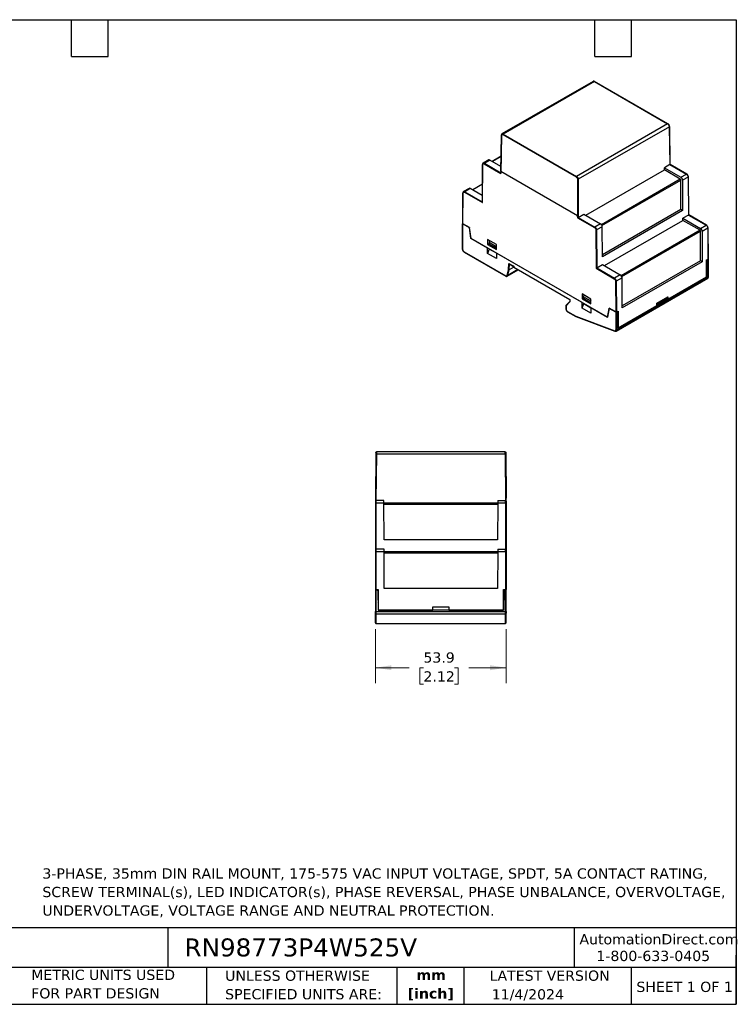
# Model space of a CAD drawing. Header units: millimetres. Extents: x 13 to 546, y 13 to 419.
# Tile 2 of 2: x 250 to 546, y 13 to 419. Entities that reach past the tile are written whole.
import ezdxf

# ---------------------------------------------------------------- set-up
doc = ezdxf.new("R2010")
doc.units = ezdxf.units.MM
doc.header["$LTSCALE"] = 2
doc.linetypes.add('SLD-Solid', pattern=[0])
doc.layers.add('TEXT', color=140, linetype='SLD-Solid', lineweight=25)
doc.styles.add('SLDTEXTSTYLE0', font='VERDANA.TTF')
doc.styles.add('SLDTEXTSTYLE1', font='VERDANAB.TTF')
doc.dimstyles.new('SLDDIMSTYLE0', dxfattribs={"dimtxt": 4.316016, "dimasz": 6.604, "dimexe": 0, "dimexo": 0.0625, "dimgap": 1.079004, "dimtad": 0, "dimtih": 1, "dimtoh": 1, "dimrnd": 1e-09, "dimzin": 12, "dimdsep": 46, "dimtxsty": 'SLDTEXTSTYLE0', "dimsah": 1, "dimcen": 0.09, "dimadec": 0, "dimazin": 3, "dimtfac": 1, "dimtofl": 0, "dimtmove": 0, "dimatfit": 3, "dimfxl": 0, "dimfrac": 2, "dimtolj": 1, "dimtzin": 12, "dimarcsym": 0})

# ---------------------------------------------------------------- blocks, each defined once
blk = doc.blocks.new('_D_3')
at = {"color": 7, "linetype": 'SLD-Solid', "lineweight": 0}
for p, q in [((397.24, 167.55), (397.24, 145.28)), ((451.14, 167.55), (451.14, 145.28)), ((397.24, 151.63), (411.17, 151.63)), ((417.02, 151.63), (415.57, 151.63)), ((415.57, 151.63), (415.57, 144.77)), ((429.85, 151.63), (431.3, 151.63)), ((431.3, 151.63), (431.3, 144.77)), ((451.14, 151.63), (435.7, 151.63)), ((415.57, 144.77), (417.02, 144.77)), ((431.3, 144.77), (429.85, 144.77))]:
    blk.add_line(p, q, dxfattribs=at)
at = {"color": 7, "linetype": 'SLD-Solid', "lineweight": 18}
for points in [[(397.24, 151.63), (403.84, 150.61), (403.84, 152.64)], [(451.14, 151.63), (444.54, 152.64), (444.54, 150.61)]]:
    blk.add_solid(points, dxfattribs=at)
at = {"color": 7, "linetype": 'SLD-Solid', "lineweight": 18, "char_height": 4.233, "attachment_point": 1, "style": 'SLDTEXTSTYLE0'}
for s, insert in [('53.9', (417.02, 157.97)), ('2.12', (417.02, 150.15))]:
    blk.add_mtext(s, dxfattribs=dict(at, insert=insert))

msp = doc.modelspace()

# ---------------------------------------------------------------- linework, layer by layer
for p, q in [((487.05, 393.656), (449.43, 371.938)), ((487.538, 393.6), (449.941, 371.895)), ((487.538, 393.6), (517.779, 376.142)), ((517.879, 376.152), (487.638, 393.61)), ((517.779, 376.142), (480.182, 354.438)), ((518.491, 374.927), (480.884, 353.218)), ((518.491, 374.927), (518.727, 359.324)), ((518.786, 359.349), (518.549, 375.011)), ((449.171, 371.411), (448.934, 355.753)), ((449.006, 356.542), (449.229, 371.328)), ((449.8, 371.652), (480.041, 354.194)), ((449.941, 371.895), (480.182, 354.438)), ((449.04, 362.728), (445.403, 360.629)), ((449.038, 362.625), (445.491, 360.578)), ((441.387, 359.362), (441.269, 343.78)), ((441.327, 343.583), (441.446, 359.279)), ((443.959, 361.225), (441.653, 359.894)), ((442.011, 359.6), (448.953, 355.592)), ((442.153, 359.845), (444.457, 361.175)), ((442.153, 359.845), (448.937, 355.928)), ((448.977, 358.566), (444.457, 361.175)), ((518.721, 359.321), (516.416, 357.991)), ((516.416, 357.085), (516.416, 357.991)), ((516.416, 357.991), (523.263, 354.038)), ((518.721, 359.321), (525.568, 355.368)), ((525.668, 355.378), (518.785, 359.352)), ((449.006, 356.542), (480.601, 338.302)), ((483.979, 338.359), (516.416, 357.085)), ((523, 353.284), (516.416, 357.085)), ((523.263, 354.038), (525.568, 355.368)), ((526.275, 354.151), (523.964, 352.817)), ((526.275, 354.151), (526.393, 338.479)), ((526.452, 338.513), (526.333, 354.232)), ((441.326, 351.251), (437.272, 348.91)), ((441.325, 351.149), (437.359, 348.86)), ((480.601, 353.218), (480.601, 338.302)), ((480.884, 353.218), (480.884, 337.478)), ((523, 353.284), (490.441, 334.488)), ((490.649, 334.12), (523.211, 352.917)), ((523.211, 340.725), (523.211, 352.917)), ((523.964, 352.817), (523.964, 340.29)), ((433.286, 347.626), (433.19, 334.978)), ((433.248, 334.896), (433.344, 347.543)), ((435.858, 349.49), (433.552, 348.158)), ((433.91, 347.864), (441.327, 343.583)), ((436.356, 349.439), (434.052, 348.109)), ((434.052, 348.109), (441.27, 343.942)), ((441.29, 346.591), (436.356, 349.439)), ((480.89, 337.482), (483.195, 338.812)), ((480.89, 337.482), (487.737, 333.529)), ((483.195, 338.812), (490.042, 334.859)), ((523.211, 340.725), (490.93, 322.089)), ((523.964, 340.29), (490.943, 321.227)), ((523.964, 340.29), (523.211, 340.725)), ((526.393, 338.479), (524.088, 337.149)), ((526.393, 338.479), (533.669, 334.279)), ((533.769, 334.289), (526.452, 338.513)), ((433.137, 334.926), (433.137, 324.352)), ((433.196, 324.27), (433.196, 334.844)), ((435.967, 333.245), (433.196, 334.844)), ((436.025, 333.293), (433.248, 334.896)), ((436.027, 333.279), (435.967, 333.245)), ((436.661, 328.761), (436.025, 333.293)), ((480.654, 337.292), (487.596, 333.284)), ((490.042, 334.859), (487.737, 333.529)), ((490.755, 333.645), (488.445, 332.312)), ((490.943, 321.227), (490.755, 333.645)), ((491.751, 317.575), (524.088, 336.243)), ((524.088, 336.243), (524.088, 337.149)), ((524.088, 337.149), (531.365, 332.949)), ((531.132, 332.177), (524.088, 336.243)), ((531.365, 332.949), (533.669, 334.279)), ((436.59, 328.802), (435.967, 333.245)), ((488.162, 332.31), (488.281, 316.476)), ((488.445, 332.312), (488.562, 316.64)), ((531.132, 332.177), (498.659, 313.431)), ((498.858, 313.058), (531.342, 331.811)), ((531.342, 319.618), (531.342, 331.811)), ((534.376, 333.061), (532.066, 331.728)), ((532.066, 331.728), (532.066, 319.201)), ((534.376, 333.061), (534.472, 320.302)), ((534.531, 320.384), (534.435, 333.143)), ((436.65, 328.837), (436.59, 328.802)), ((443.484, 324.822), (436.59, 328.802)), ((492.947, 296.268), (436.661, 328.761)), ((447.161, 326.292), (443.484, 328.415)), ((443.484, 328.415), (443.484, 326.374)), ((443.484, 326.374), (444.094, 326.725)), ((443.484, 326.374), (447.161, 324.251)), ((444.361, 327.909), (444.094, 327.205)), ((444.094, 327.205), (447.047, 325.501)), ((444.094, 327.205), (444.094, 326.471)), ((447.047, 324.766), (444.094, 326.471)), ((444.227, 327.986), (444.227, 327.555)), ((447.047, 325.501), (447.161, 325.79)), ((447.047, 324.766), (447.047, 325.501)), ((447.161, 324.251), (447.161, 326.292)), ((433.762, 323.29), (450.972, 313.355)), ((433.803, 323.199), (451.013, 313.264)), ((443.484, 322.591), (443.484, 324.822)), ((444.204, 324.407), (443.484, 322.591)), ((447.161, 320.469), (443.484, 322.591)), ((447.161, 322.699), (444.204, 324.407)), ((444.204, 324.407), (444.204, 324.407)), ((447.161, 324.765), (447.047, 324.766)), ((447.161, 322.699), (447.161, 320.469)), ((482.446, 302.33), (447.161, 322.699)), ((452.16, 315.921), (452.24, 318.502)), ((452.24, 318.502), (454.281, 317.324)), ((452.378, 318.355), (454.225, 317.288)), ((452.442, 315.897), (452.516, 318.275)), ((454.225, 317.288), (454.235, 316.956)), ((454.281, 317.324), (454.29, 316.992)), ((488.562, 316.64), (490.967, 318.028)), ((490.967, 318.028), (498.243, 313.828)), ((531.342, 319.618), (499.037, 300.969)), ((532.066, 319.201), (499.044, 300.138)), ((532.066, 319.201), (531.342, 319.618)), ((533.8, 319.914), (534.472, 320.302)), ((533.853, 312.943), (533.8, 319.914)), ((533.802, 319.62), (534.023, 319.492)), ((534.023, 319.492), (533.925, 312.944)), ((534.023, 319.492), (534.383, 320.108)), ((534.383, 320.108), (534.26, 320.179)), ((534.524, 320.19), (534.383, 320.108)), ((534.524, 320.353), (534.524, 320.353)), ((534.524, 312.886), (534.524, 320.19)), ((534.583, 312.967), (534.583, 320.271)), ((451.518, 313.524), (452.16, 315.921)), ((451.613, 313.224), (456.156, 315.847)), ((456.022, 315.924), (451.796, 313.484)), ((451.796, 313.484), (452.442, 315.897)), ((454.256, 316.944), (452.442, 315.897)), ((454.235, 316.956), (477.376, 303.597)), ((454.29, 316.992), (477.435, 303.631)), ((488.281, 316.476), (495.697, 312.195)), ((488.562, 316.64), (495.839, 312.44)), ((498.243, 313.828), (495.839, 312.44)), ((533.925, 312.944), (497.293, 291.797)), ((517.907, 303.738), (533.853, 312.943)), ((533.852, 312.986), (533.925, 312.944)), ((496.263, 311.221), (496.359, 298.463)), ((496.487, 290.589), (534.317, 312.428)), ((498.95, 312.61), (496.546, 311.222)), ((496.546, 311.222), (496.642, 298.463)), ((496.694, 291.047), (534.524, 312.886)), ((499.044, 300.138), (498.95, 312.61)), ((534.317, 312.428), (534.339, 312.442)), ((486.123, 303.8), (482.446, 305.923)), ((482.446, 305.923), (482.446, 303.881)), ((483.056, 304.713), (483.323, 305.417)), ((483.188, 305.494), (483.188, 305.063)), ((475.794, 301.083), (475.794, 299.727)), ((477.376, 302.819), (475.823, 301.157)), ((477.434, 302.659), (475.852, 300.965)), ((475.852, 300.965), (475.852, 299.645)), ((477.376, 303.597), (477.376, 302.777)), ((477.435, 303.631), (477.434, 302.659)), ((483.056, 304.233), (482.446, 303.881)), ((482.446, 303.881), (486.123, 301.759)), ((482.446, 300.099), (482.446, 302.33)), ((482.446, 300.099), (483.165, 301.915)), ((486.008, 303.009), (483.056, 304.713)), ((483.056, 303.979), (483.056, 304.713)), ((486.008, 302.274), (483.056, 303.979)), ((483.165, 301.915), (486.123, 300.207)), ((483.166, 301.915), (483.165, 301.915)), ((486.123, 303.298), (486.008, 303.009)), ((486.008, 303.009), (486.008, 302.274)), ((486.008, 302.274), (486.123, 302.273)), ((486.123, 301.759), (486.123, 303.8)), ((497.366, 291.88), (513.311, 301.085)), ((513.303, 302.12), (517.9, 304.774)), ((513.311, 301.085), (513.303, 302.12)), ((517.483, 303.983), (513.308, 301.572)), ((517.483, 303.983), (517.9, 304.774)), ((517.907, 303.738), (517.483, 303.983)), ((517.9, 304.774), (517.907, 303.738)), ((476.418, 298.665), (479.835, 296.693)), ((476.459, 298.574), (479.885, 296.596)), ((479.835, 296.693), (495.944, 290.673)), ((486.123, 297.977), (482.446, 300.099)), ((486.123, 300.207), (486.123, 297.977)), ((493.017, 296.227), (486.123, 300.207)), ((493.582, 300.065), (492.947, 296.268)), ((493.017, 296.227), (493.641, 299.95)), ((496.359, 298.463), (493.582, 300.065)), ((493.641, 299.95), (493.711, 299.991)), ((496.411, 298.351), (493.641, 299.95)), ((496.411, 298.351), (496.411, 291.047)), ((496.642, 298.463), (497.313, 298.85)), ((496.694, 298.351), (496.836, 298.432)), ((496.694, 298.351), (496.694, 291.047)), ((496.712, 298.503), (496.836, 298.432)), ((496.719, 298.507), (497.195, 298.232)), ((497.195, 298.232), (496.836, 298.432)), ((497.195, 298.232), (497.293, 291.797)), ((497.313, 298.85), (497.366, 291.88)), ((479.897, 296.59), (496.015, 290.567)), ((493.032, 296.318), (492.947, 296.268)), ((496.01, 290.57), (496.015, 290.567)), ((497.366, 291.88), (497.292, 291.923)), ((450.774, 240.694), (397.604, 240.694)), ((397.397, 239.703), (397.239, 221.594)), ((397.597, 239.703), (397.43, 220.594)), ((450.781, 239.703), (397.597, 239.703)), ((450.781, 239.703), (450.948, 220.594)), ((450.981, 239.703), (451.139, 221.594)), ((397.239, 221.594), (397.239, 220.394)), ((397.239, 219.601), (397.239, 200.294)), ((397.439, 220.594), (397.439, 219.603)), ((400.698, 220.594), (397.439, 220.594)), ((397.439, 219.603), (397.439, 200.494)), ((400.706, 219.603), (397.439, 219.603)), ((400.706, 219.603), (400.698, 220.594)), ((400.839, 204.394), (400.706, 219.603)), ((447.671, 219.494), (400.707, 219.494)), ((447.672, 219.603), (447.539, 204.394)), ((447.68, 220.594), (447.672, 219.603)), ((450.939, 219.603), (447.672, 219.603)), ((447.68, 220.594), (450.939, 220.594)), ((450.939, 219.603), (450.939, 220.594)), ((450.939, 219.603), (450.939, 200.494)), ((451.139, 220.394), (451.139, 221.594)), ((451.139, 219.601), (451.139, 200.294)), ((400.71, 219.197), (447.668, 219.197)), ((447.539, 204.394), (400.839, 204.394)), ((397.239, 199.501), (397.239, 183.944)), ((397.439, 200.494), (397.439, 199.503)), ((400.839, 200.494), (397.439, 200.494)), ((397.439, 199.503), (397.439, 183.944)), ((400.839, 199.503), (397.439, 199.503)), ((400.839, 199.503), (400.839, 200.494)), ((400.839, 184.294), (400.839, 199.503)), ((447.671, 199.394), (400.839, 199.394)), ((447.672, 199.503), (447.539, 184.294)), ((447.68, 200.494), (447.672, 199.503)), ((450.939, 199.503), (447.672, 199.503)), ((447.68, 200.494), (450.939, 200.494)), ((450.939, 199.503), (450.939, 200.494)), ((450.939, 199.503), (450.939, 183.944)), ((451.139, 199.501), (451.139, 183.944)), ((400.839, 199.097), (447.668, 199.097)), ((397.239, 183.944), (397.439, 183.944)), ((397.239, 183.944), (397.239, 183.844)), ((397.239, 183.844), (397.239, 174.899)), ((397.439, 183.844), (397.239, 183.844)), ((397.439, 183.944), (398.389, 183.944)), ((397.439, 183.844), (397.439, 174.899)), ((397.439, 183.844), (397.639, 183.844)), ((398.148, 183.344), (397.639, 183.844)), ((398.148, 183.344), (398.287, 175.394)), ((398.389, 183.944), (398.389, 175.444)), ((447.539, 184.294), (400.839, 184.294)), ((449.989, 183.944), (450.939, 183.944)), ((449.989, 175.444), (449.989, 183.944)), ((450.23, 183.344), (450.092, 175.394)), ((450.23, 183.344), (450.739, 183.844)), ((450.939, 183.844), (450.739, 183.844)), ((451.139, 183.944), (450.939, 183.944)), ((450.939, 174.899), (450.939, 183.844)), ((451.139, 183.844), (450.939, 183.844)), ((451.139, 183.944), (451.139, 183.844)), ((451.139, 174.899), (451.139, 183.844)), ((397.239, 174.899), (397.439, 174.899)), ((397.439, 174.899), (397.439, 173.914)), ((397.439, 174.899), (450.939, 174.899)), ((398.389, 178.344), (398.232, 178.501)), ((398.248, 177.594), (398.389, 177.594)), ((450.092, 175.394), (398.287, 175.394)), ((398.389, 175.444), (420.939, 175.444)), ((399.589, 175.394), (399.59, 175.444)), ((412.189, 175.444), (412.189, 175.394)), ((418.189, 175.444), (418.189, 175.394)), ((420.939, 176.707), (427.439, 176.707)), ((420.939, 175.444), (420.939, 176.707)), ((427.439, 175.444), (420.939, 175.444)), ((427.439, 176.707), (427.439, 175.444)), ((427.439, 175.444), (449.989, 175.444)), ((430.189, 175.394), (430.189, 175.444)), ((436.189, 175.394), (436.189, 175.444)), ((448.789, 175.394), (448.788, 175.444)), ((449.989, 178.344), (450.146, 178.501)), ((449.989, 177.594), (450.13, 177.594)), ((450.939, 173.914), (450.939, 174.899)), ((450.939, 174.899), (451.139, 174.899)), ((397.239, 170.094), (397.239, 174.111)), ((397.439, 173.914), (450.939, 173.914)), ((397.439, 173.914), (397.439, 169.894)), ((450.939, 169.894), (450.939, 173.914)), ((451.139, 170.094), (451.139, 174.111)), ((397.439, 169.894), (450.939, 169.894))]:
    msp.add_line(p, q)
at = {"flags": 128}
for points in [[(441.653, 359.894), (441.655, 359.895), (441.665, 359.901)], [(433.552, 348.158), (433.554, 348.16), (433.564, 348.165)]]:
    msp.add_lwpolyline(points, dxfattribs=at)
for centre, radius, start, end in [((441.484, 359.368), 0.0972, 183.75014, 246.7019), ((441.858, 359.43), 0.509, 54.59382, 112.22114), ((442.318, 359.586), 0.307, 122.60548, 177.39452), ((525.626, 355.286), 0.101, 65.70106, 125.61687), ((524.738, 354.072), 1.539, 2.91806, 57.37063), ((526.236, 354.241), 0.0982, 293.56101, 355.01091), ((433.383, 347.632), 0.0972, 183.75014, 246.7019), ((433.757, 347.694), 0.509, 54.59382, 112.22114), ((434.217, 347.85), 0.307, 122.60548, 177.39452), ((433.226, 334.925), 0.0865, 114.57022, 249.67847), ((487.903, 333.27), 0.307, 122.60548, 177.39452), ((486.908, 332.233), 1.539, 2.91806, 57.37063), ((533.727, 334.197), 0.101, 65.70106, 125.61687), ((532.839, 332.983), 1.539, 2.91806, 57.37063), ((488.302, 332.586), 0.31, 243.12498, 297.45366), ((534.337, 333.151), 0.0982, 293.56101, 355.01091), ((433.238, 324.362), 0.101, 185.6948, 245.62534), ((433.86, 323.279), 0.0986, 173.70115, 234.98667), ((534.493, 320.271), 0.0873, 290.78342, 69.21658), ((451.067, 313.343), 0.0959, 172.74252, 235.96013), ((451.687, 313.714), 0.254, 228.37211, 295.46152), ((451.4, 313.568), 0.405, 303.10654, 348.08213), ((497.413, 312.532), 1.539, 2.91806, 57.37063), ((534.483, 312.977), 0.101, 294.37466, 354.3052), ((496.004, 312.181), 0.307, 122.60548, 177.39452), ((495.009, 311.144), 1.539, 2.91806, 57.37063), ((496.403, 311.497), 0.31, 243.12498, 297.45366), ((534.014, 312.838), 0.513, 309.3931, 5.33296), ((475.894, 299.737), 0.101, 185.6948, 245.62534), ((476.513, 298.653), 0.0959, 172.74417, 235.94365), ((496.553, 298.624), 0.307, 242.60967, 297.39033), ((496.067, 290.679), 0.124, 182.75236, 242.1056), ((496.553, 291.32), 0.307, 242.60967, 297.39033), ((496.209, 290.991), 0.488, 304.22837, 6.58534), ((397.439, 220.394), 0.2, 90, 180), ((397.389, 213.872), 5.731, 89.50017, 91.49979), ((450.939, 220.394), 0.2, 0, 90), ((450.989, 213.872), 5.731, 88.50021, 90.49983), ((397.439, 200.294), 0.2, 90, 180), ((397.389, 193.772), 5.731, 89.50017, 91.49979), ((450.939, 200.294), 0.2, 0, 90), ((450.989, 193.772), 5.731, 88.50021, 90.49983), ((397.438, 174.112), 0.198, 180.44191, 270.43519), ((450.941, 174.112), 0.198, 269.56481, 359.55809), ((397.439, 170.094), 0.2, 180, 270), ((450.939, 170.094), 0.2, 270, 0)]:
    msp.add_arc(centre, radius, start, end)
for centre, major_axis, ratio, start_param, end_param in [((444.463, 360.362), (-0.506, 0.862), 0.572322, 5.4935799, 6.2788968), ((518.722, 359.157), (0.099, 0.174), 0.5823971, 0.7371814, 0.780876), ((448.865, 337.909), (0.141, 18.633), 0.0076231, 6.2788611, 6.6038922), ((523.257, 353.218), (-0.493, 0.87), 0.5823971, 3.9402396, 5.5023093), ((436.362, 348.626), (-0.506, 0.862), 0.572322, 5.4935799, 6.2788968), ((522.999, 353.038), (-0.148, 0.261), 0.5823971, 3.9402396, 5.5023093), ((441.468, 343.664), (-0.14, 0.244), 0.5798482, 0.7831571, 1.5729561), ((480.743, 319.506), (-0.142, 18.796), 0.0074912, 5.9537538, 6.2787849), ((480.892, 337.318), (0.099, 0.174), 0.5823971, 0.780876, 0.8245707), ((526.252, 338.397), (0.199, 0.116), 0.0038489, 6.2809823, 7.0707052), ((433.39, 334.977), (0.2, 0), 0.5772877, 3.1372299, 3.9270289), ((490.048, 334.046), (-0.506, 0.862), 0.572322, 3.9315102, 5.4935799), ((531.13, 331.931), (-0.148, 0.261), 0.5823971, 3.9402396, 5.5023093), ((531.358, 332.129), (-0.493, 0.87), 0.5823971, 3.9402396, 5.5023093), ((452.381, 318.584), (-0.135, 0.243), 0.587321, 1.5797909, 2.3652703), ((454.422, 317.406), (0.197, 0.117), 0.0151805, 2.3645798, 3.1331261), ((534.331, 320.383), (0.2, 0), 0.5772877, 5.4978252, 6.2875481), ((452.302, 316.003), (0.199, -0.029), 0.6555318, 4.0209712, 5.5917675), ((454.432, 317.073), (0.197, 0.117), 0.0151805, 2.3645798, 3.1500592), ((488.422, 316.558), (0.199, 0.116), 0.0038489, 0.7875199, 2.3583162), ((475.994, 301.047), (0.193, -0.076), 0.7085608, 2.8690147, 4.1995688), ((477.576, 303.712), (0.2, 0.115), 0.0001936, 3.1417045, 3.9271839), ((477.576, 302.74), (0.193, -0.076), 0.7086922, 3.4140182, 4.1997212), ((479.976, 296.774), (0.085, 0.181), 0.625261, 2.3041608, 3.1935451), ((496.5, 298.544), (0.2, 0), 0.5772877, 3.9270289, 5.4978252)]:
    msp.add_ellipse(centre, major_axis=major_axis, ratio=ratio, start_param=start_param, end_param=end_param)
for points, knots in [([(487.638, 393.61), (487.587, 393.635), (487.482, 393.688), (487.323, 393.716), (487.169, 393.709), (487.081, 393.668), (487.036, 393.648)], [0, 0, 0, 0, 0.2434637, 0.4924786, 0.7454394, 1, 1, 1, 1]), ([(487.538, 393.6), (487.465, 393.634), (487.307, 393.708), (487.137, 393.704), (487.06, 393.657), (487.043, 393.646)], [0, 0, 0, 0, 0.3969975, 0.8602723, 1, 1, 1, 1]), ([(487.638, 393.61), (487.638, 393.61), (487.628, 393.621), (487.592, 393.623), (487.556, 393.607), (487.538, 393.6)], [0, 0, 0, 0, 0.0053858, 0.5026929, 1, 1, 1, 1]), ([(517.779, 376.142), (517.797, 376.15), (517.833, 376.165), (517.868, 376.164), (517.879, 376.152), (517.879, 376.152)], [0, 0, 0, 0, 0.4972218, 0.9944437, 1, 1, 1, 1]), ([(518.491, 374.927), (518.49, 374.956), (518.488, 375.012), (518.475, 375.1), (518.457, 375.188), (518.432, 375.276), (518.403, 375.361), (518.369, 375.444), (518.331, 375.524), (518.29, 375.601), (518.246, 375.673), (518.2, 375.741), (518.153, 375.805), (518.105, 375.864), (518.057, 375.917), (518.009, 375.966), (517.961, 376.011), (517.914, 376.05), (517.868, 376.085), (517.823, 376.116), (517.793, 376.134), (517.779, 376.142)], [0, 0, 0, 0, 0.0660471, 0.1306041, 0.1936707, 0.255247, 0.3153329, 0.3739282, 0.431033, 0.486647, 0.5407704, 0.593403, 0.6445446, 0.6941954, 0.7423552, 0.7890239, 0.8342015, 0.877888, 0.9200832, 0.9607873, 1, 1, 1, 1]), ([(518.549, 375.011), (518.538, 375.117), (518.515, 375.328), (518.359, 375.667), (518.138, 375.966), (517.965, 376.09), (517.879, 376.152)], [0, 0, 0, 0, 0.2504611, 0.5001338, 0.7500498, 1, 1, 1, 1]), ([(518.549, 375.011), (518.549, 375.01), (518.555, 374.995), (518.538, 374.964), (518.507, 374.939), (518.491, 374.927)], [0, 0, 0, 0, 0.0110825, 0.5055412, 1, 1, 1, 1]), ([(449.229, 371.328), (449.214, 371.34), (449.182, 371.364), (449.166, 371.396), (449.171, 371.411), (449.171, 371.411)], [0, 0, 0, 0, 0.4944674, 0.9889347, 1, 1, 1, 1]), ([(449.438, 371.942), (449.399, 371.915), (449.32, 371.86), (449.239, 371.732), (449.184, 371.582), (449.175, 371.468), (449.171, 371.411)], [0, 0, 0, 0, 0.2537977, 0.5064379, 0.7559214, 1, 1, 1, 1]), ([(449.229, 371.328), (449.23, 371.348), (449.232, 371.389), (449.24, 371.445), (449.254, 371.497), (449.279, 371.564), (449.323, 371.636), (449.398, 371.696), (449.488, 371.729), (449.588, 371.731), (449.694, 371.707), (449.765, 371.67), (449.8, 371.652)], [0, 0, 0, 0, 0.060269, 0.1200571, 0.179898, 0.2403238, 0.3700143, 0.5001342, 0.629823, 0.7599412, 0.8798658, 1, 1, 1, 1]), ([(449.434, 371.935), (449.455, 371.948), (449.535, 371.998), (449.71, 372.004), (449.868, 371.93), (449.941, 371.895)], [0, 0, 0, 0, 0.1569798, 0.610964, 1, 1, 1, 1]), ([(449.941, 371.895), (449.905, 371.874), (449.868, 371.836), (449.816, 371.746), (449.8, 371.695), (449.8, 371.652)], [0, 0, 0, 0, 0.5, 0.5, 1, 1, 1, 1]), ([(441.653, 359.894), (441.613, 359.866), (441.535, 359.811), (441.452, 359.684), (441.398, 359.533), (441.391, 359.419), (441.387, 359.362)], [0, 0, 0, 0, 0.25453381, 0.5072107, 0.75624655, 1, 1, 1, 1]), ([(441.446, 359.279), (441.447, 359.45), (441.507, 359.58), (441.719, 359.7), (441.862, 359.686), (442.011, 359.6)], [0, 0, 0, 0, 0.5, 0.5, 1, 1, 1, 1]), ([(518.727, 359.324), (518.738, 359.33), (518.762, 359.342), (518.781, 359.351), (518.783, 359.35), (518.783, 359.349)], [0, 0, 0, 0, 0.3423408, 0.6829154, 1, 1, 1, 1]), ([(448.953, 355.592), (448.953, 355.601), (448.952, 355.622), (448.939, 355.678), (448.936, 355.722), (448.934, 355.753)], [0, 0, 0, 0, 0.1730131, 0.4396679, 1, 1, 1, 1]), ([(480.041, 354.194), (480.041, 354.237), (480.056, 354.288), (480.109, 354.378), (480.145, 354.417), (480.182, 354.438)], [0, 0, 0, 0, 0.5, 0.5, 1, 1, 1, 1]), ([(480.041, 354.194), (480.058, 354.184), (480.094, 354.162), (480.146, 354.123), (480.198, 354.079), (480.267, 354.011), (480.351, 353.912), (480.44, 353.776), (480.513, 353.63), (480.564, 353.485), (480.596, 353.344), (480.599, 353.26), (480.601, 353.218)], [0, 0, 0, 0, 0.06026672, 0.12005268, 0.17989153, 0.24031552, 0.37000318, 0.50012208, 0.62981183, 0.75993284, 0.8798613, 1, 1, 1, 1]), ([(480.182, 354.438), (480.205, 354.424), (480.253, 354.395), (480.325, 354.34), (480.4, 354.273), (480.476, 354.195), (480.552, 354.105), (480.625, 354.002), (480.695, 353.888), (480.757, 353.764), (480.81, 353.631), (480.851, 353.494), (480.879, 353.353), (480.882, 353.263), (480.884, 353.218)], [0, 0, 0, 0, 0.062789, 0.1293153, 0.1995784, 0.2735778, 0.3513129, 0.4327831, 0.5179876, 0.6069258, 0.6995969, 0.7960002, 0.8961348, 1, 1, 1, 1]), ([(526.333, 354.232), (526.323, 354.338), (526.301, 354.55), (526.147, 354.891), (525.928, 355.193), (525.754, 355.317), (525.668, 355.378)], [0, 0, 0, 0, 0.24996549, 0.49995399, 0.7499655, 1, 1, 1, 1]), ([(480.884, 353.218), (480.847, 353.197), (480.795, 353.184), (480.69, 353.184), (480.638, 353.197), (480.601, 353.218)], [0, 0, 0, 0, 0.5, 0.5, 1, 1, 1, 1]), ([(433.552, 348.158), (433.512, 348.131), (433.434, 348.075), (433.351, 347.948), (433.297, 347.798), (433.29, 347.683), (433.286, 347.626)], [0, 0, 0, 0, 0.2545338, 0.5072107, 0.7562465, 1, 1, 1, 1]), ([(433.344, 347.543), (433.346, 347.715), (433.406, 347.844), (433.618, 347.965), (433.761, 347.95), (433.91, 347.864)], [0, 0, 0, 0, 0.5, 0.5, 1, 1, 1, 1]), ([(480.654, 337.292), (480.653, 337.316), (480.669, 337.332), (480.704, 337.362), (480.724, 337.376), (480.791, 337.42), (480.844, 337.453), (480.884, 337.478)], [0, 0, 0, 0, 0.25, 0.25, 0.5, 0.5, 1, 1, 1, 1]), ([(487.596, 333.284), (487.745, 333.198), (487.888, 333.047), (488.1, 332.683), (488.16, 332.483), (488.162, 332.31)], [0, 0, 0, 0, 0.5, 0.5, 1, 1, 1, 1]), ([(534.435, 333.143), (534.424, 333.249), (534.403, 333.461), (534.248, 333.802), (534.029, 334.104), (533.856, 334.227), (533.769, 334.289)], [0, 0, 0, 0, 0.2499655, 0.499954, 0.7499655, 1, 1, 1, 1]), ([(433.137, 324.352), (433.147, 324.245), (433.167, 324.032), (433.321, 323.689), (433.541, 323.384), (433.716, 323.261), (433.803, 323.199)], [0, 0, 0, 0, 0.24999936, 0.49999915, 0.74999936, 1, 1, 1, 1]), ([(433.196, 324.27), (433.196, 324.249), (433.197, 324.208), (433.205, 324.142), (433.218, 324.075), (433.242, 323.98), (433.285, 323.857), (433.359, 323.711), (433.449, 323.574), (433.549, 323.456), (433.655, 323.358), (433.726, 323.313), (433.762, 323.29)], [0, 0, 0, 0, 0.060243, 0.1199994, 0.1798082, 0.2402069, 0.3699548, 0.5001294, 0.6298775, 0.7600523, 0.8799221, 1, 1, 1, 1]), ([(450.972, 313.355), (450.992, 313.344), (451.032, 313.323), (451.091, 313.3), (451.16, 313.281), (451.237, 313.275), (451.317, 313.288), (451.388, 313.321), (451.446, 313.373), (451.491, 313.44), (451.509, 313.496), (451.518, 313.524)], [0, 0, 0, 0, 0.0811234, 0.1618982, 0.2432428, 0.3714025, 0.5000679, 0.6282278, 0.7568933, 0.8783224, 1, 1, 1, 1]), ([(451.013, 313.264), (451.065, 313.238), (451.169, 313.185), (451.327, 313.156), (451.481, 313.163), (451.569, 313.204), (451.613, 313.224)], [0, 0, 0, 0, 0.2437122, 0.4927412, 0.7454358, 1, 1, 1, 1]), ([(534.343, 312.449), (534.374, 312.471), (534.443, 312.521), (534.519, 312.641), (534.571, 312.786), (534.578, 312.895), (534.581, 312.944)], [0, 0, 0, 0, 0.2153525, 0.4935881, 0.7677872, 1, 1, 1, 1]), ([(495.697, 312.195), (495.846, 312.109), (495.99, 311.958), (496.201, 311.593), (496.262, 311.394), (496.263, 311.221)], [0, 0, 0, 0, 0.5, 0.5, 1, 1, 1, 1]), ([(475.794, 299.727), (475.804, 299.62), (475.824, 299.407), (475.978, 299.064), (476.198, 298.759), (476.372, 298.636), (476.459, 298.574)], [0, 0, 0, 0, 0.2499994, 0.4999992, 0.7499994, 1, 1, 1, 1]), ([(475.852, 299.645), (475.853, 299.624), (475.854, 299.583), (475.861, 299.517), (475.874, 299.45), (475.898, 299.355), (475.942, 299.232), (476.015, 299.086), (476.105, 298.949), (476.206, 298.831), (476.311, 298.733), (476.382, 298.688), (476.418, 298.665)], [0, 0, 0, 0, 0.060243, 0.1199994, 0.1798082, 0.2402069, 0.3699548, 0.5001294, 0.6298775, 0.7600523, 0.8799221, 1, 1, 1, 1]), ([(495.944, 290.673), (495.965, 290.666), (496.006, 290.652), (496.066, 290.643), (496.135, 290.642), (496.209, 290.658), (496.281, 290.7), (496.34, 290.762), (496.381, 290.844), (496.407, 290.939), (496.41, 291.011), (496.411, 291.047)], [0, 0, 0, 0, 0.0808322, 0.1612488, 0.2422836, 0.3709479, 0.5000767, 0.6287411, 0.75787, 0.8788211, 1, 1, 1, 1]), ([(496.01, 290.57), (496.051, 290.556), (496.135, 290.528), (496.26, 290.521), (496.381, 290.537), (496.451, 290.572), (496.487, 290.589)], [0, 0, 0, 0, 0.2446654, 0.4938501, 0.7461362, 1, 1, 1, 1]), ([(397.404, 240.496), (397.404, 240.495), (397.404, 240.494), (397.404, 240.483), (397.404, 240.465), (397.403, 240.432), (397.403, 240.371), (397.402, 240.268), (397.401, 240.142), (397.4, 240.001), (397.398, 239.853), (397.397, 239.753), (397.397, 239.703)], [0, 0, 0, 0, 0.06026672, 0.12005268, 0.17989153, 0.24031552, 0.37000318, 0.50012208, 0.62981183, 0.75993284, 0.8798613, 1, 1, 1, 1]), ([(397.404, 240.496), (397.404, 240.548), (397.426, 240.599), (397.5, 240.673), (397.552, 240.694), (397.604, 240.694)], [0, 0, 0, 0, 0.5, 0.5, 1, 1, 1, 1]), ([(397.604, 240.694), (397.604, 240.693), (397.604, 240.691), (397.604, 240.675), (397.604, 240.647), (397.603, 240.605), (397.603, 240.548), (397.602, 240.475), (397.602, 240.385), (397.601, 240.278), (397.6, 240.154), (397.599, 240.015), (397.598, 239.863), (397.597, 239.757), (397.597, 239.703)], [0, 0, 0, 0, 0.062789, 0.1293153, 0.1995784, 0.2735778, 0.3513129, 0.4327831, 0.5179876, 0.6069258, 0.6995969, 0.7960002, 0.8961348, 1, 1, 1, 1]), ([(450.781, 239.703), (450.781, 239.737), (450.78, 239.805), (450.78, 239.905), (450.779, 240), (450.778, 240.09), (450.778, 240.175), (450.777, 240.253), (450.777, 240.325), (450.776, 240.39), (450.776, 240.448), (450.776, 240.499), (450.775, 240.544), (450.775, 240.583), (450.775, 240.615), (450.775, 240.641), (450.774, 240.661), (450.774, 240.676), (450.774, 240.687), (450.774, 240.693), (450.774, 240.694), (450.774, 240.694)], [0, 0, 0, 0, 0.0660471, 0.1306041, 0.1936707, 0.255247, 0.3153329, 0.3739282, 0.431033, 0.486647, 0.5407704, 0.593403, 0.6445446, 0.6941954, 0.7423552, 0.7890239, 0.8342015, 0.877888, 0.9200832, 0.9607873, 1, 1, 1, 1]), ([(450.774, 240.694), (450.826, 240.694), (450.878, 240.673), (450.952, 240.599), (450.974, 240.548), (450.974, 240.496)], [0, 0, 0, 0, 0.5, 0.5, 1, 1, 1, 1]), ([(450.974, 240.496), (450.974, 240.495), (450.974, 240.494), (450.974, 240.483), (450.974, 240.465), (450.975, 240.432), (450.975, 240.371), (450.976, 240.268), (450.977, 240.142), (450.978, 240.001), (450.98, 239.853), (450.981, 239.753), (450.981, 239.703)], [0, 0, 0, 0, 0.0602667, 0.1200527, 0.1798915, 0.2403155, 0.3700032, 0.5001221, 0.6298118, 0.7599328, 0.8798613, 1, 1, 1, 1]), ([(397.597, 239.703), (397.545, 239.703), (397.493, 239.703), (397.419, 239.703), (397.397, 239.703), (397.397, 239.703)], [0, 0, 0, 0, 0.5, 0.5, 1, 1, 1, 1]), ([(450.981, 239.703), (450.981, 239.703), (450.959, 239.703), (450.885, 239.703), (450.833, 239.703), (450.781, 239.703)], [0, 0, 0, 0, 0.5, 0.5, 1, 1, 1, 1]), ([(397.239, 220.394), (397.239, 220.394), (397.239, 220.311), (397.239, 220.014), (397.239, 219.812), (397.239, 219.601)], [0, 0, 0, 0, 0.5, 0.5, 1, 1, 1, 1]), ([(451.139, 220.394), (451.139, 220.393), (451.139, 220.392), (451.139, 220.381), (451.139, 220.364), (451.139, 220.33), (451.139, 220.269), (451.139, 220.166), (451.139, 220.04), (451.139, 219.899), (451.139, 219.751), (451.139, 219.651), (451.139, 219.601)], [0, 0, 0, 0, 0.0602679, 0.1200549, 0.1798948, 0.2403197, 0.3700087, 0.5001281, 0.6298174, 0.759937, 0.8798635, 1, 1, 1, 1]), ([(397.239, 200.294), (397.239, 200.294), (397.239, 200.211), (397.239, 199.914), (397.239, 199.712), (397.239, 199.501)], [0, 0, 0, 0, 0.5, 0.5, 1, 1, 1, 1]), ([(451.139, 200.294), (451.139, 200.293), (451.139, 200.292), (451.139, 200.281), (451.139, 200.264), (451.139, 200.23), (451.139, 200.169), (451.139, 200.066), (451.139, 199.94), (451.139, 199.799), (451.139, 199.651), (451.139, 199.551), (451.139, 199.501)], [0, 0, 0, 0, 0.0602679, 0.1200549, 0.1798948, 0.2403197, 0.3700087, 0.5001281, 0.6298174, 0.759937, 0.8798635, 1, 1, 1, 1]), ([(397.239, 174.111), (397.239, 174.117), (397.239, 174.129), (397.239, 174.16), (397.239, 174.208), (397.239, 174.28), (397.239, 174.382), (397.239, 174.5), (397.239, 174.629), (397.239, 174.763), (397.239, 174.854), (397.239, 174.899)], [0, 0, 0, 0, 0.0808322, 0.1612488, 0.2422836, 0.3709479, 0.5000767, 0.6287411, 0.75787, 0.8788211, 1, 1, 1, 1]), ([(451.139, 174.899), (451.139, 174.711), (451.139, 174.529), (451.139, 174.24), (451.139, 174.144), (451.139, 174.111)], [0, 0, 0, 0, 0.5, 0.5, 1, 1, 1, 1])]:
    msp.add_open_spline(points, degree=3, knots=knots)
at = {"layer": 'TEXT'}
for p, q in [((12.7, 419.1), (546.1, 419.1)), ((271.78, 403.86), (271.78, 419.1)), ((287.02, 403.86), (287.02, 419.1)), ((487.68, 403.86), (487.68, 419.1)), ((502.92, 403.86), (502.92, 419.1)), ((546.1, 419.1), (546.1, 12.7)), ((271.78, 403.86), (287.02, 403.86)), ((487.68, 403.86), (502.92, 403.86)), ((546.1, 44.252), (12.7, 44.252)), ((311.518, 44.252), (311.518, 27.94)), ((479.151, 44.252), (479.151, 27.94)), ((546.1, 12.7), (546.1, 33.02)), ((546.1, 27.94), (12.7, 27.94)), ((327.56, 27.94), (327.56, 12.7)), ((406.049, 27.94), (406.049, 12.7)), ((433.624, 27.94), (433.624, 12.7)), ((502.697, 27.94), (502.697, 12.7)), ((12.7, 12.7), (546.1, 12.7))]:
    msp.add_line(p, q, dxfattribs=at)

# ---------------------------------------------------------------- texts
at = {"color": 7, "linetype": 'Continuous', "lineweight": 0, "char_height": 4.23333, "attachment_point": 1, "style": 'SLDTEXTSTYLE0'}
for s, insert in [('3-PHASE, 35mm DIN RAIL MOUNT, 175-575 VAC INPUT VOLTAGE, SPDT, 5A CONTACT RATING, ', (259.825, 68.82)), ('SCREW TERMINAL(s), LED INDICATOR(s), PHASE REVERSAL, PHASE UNBALANCE, OVERVOLTAGE, ', (259.825, 61.176)), ('UNDERVOLTAGE, VOLTAGE RANGE AND NEUTRAL PROTECTION.', (259.825, 53.531))]:
    msp.add_mtext(s, dxfattribs=dict(at, insert=insert))
at = {"color": 179, "linetype": 'SLD-Solid', "lineweight": 18, "char_height": 4.23333, "attachment_point": 1, "style": 'SLDTEXTSTYLE0'}
for s, insert in [('AutomationDirect.com', (481.39, 41.673)), ('1-800-633-0405', (488.383, 34.794))]:
    msp.add_mtext(s, dxfattribs=dict(at, insert=insert))
at = {"layer": 'TEXT'}
for s, insert, char_height, attachment_point, style in [('RN98773P4W525V', (318.415, 39.889), 7.40833, 1, 'SLDTEXTSTYLE0'), ('METRIC UNITS USED ', (255.209, 26.992), 4.23333, 1, 'SLDTEXTSTYLE0'), ('UNLESS OTHERWISE ', (335.216, 26.642), 4.23333, 1, 'SLDTEXTSTYLE0'), ('mm', (420.198, 26.958), 4.2333, 2, 'SLDTEXTSTYLE1'), ('LATEST VERSION', (469.104, 26.648), 4.23333, 2, 'SLDTEXTSTYLE0'), ('SHEET 1 OF 1', (504.883, 22.023), 4.23333, 1, 'SLDTEXTSTYLE0'), ('FOR PART DESIGN', (255.209, 19.347), 4.23333, 1, 'SLDTEXTSTYLE0'), ('SPECIFIED UNITS ARE:', (335.216, 18.998), 4.23333, 1, 'SLDTEXTSTYLE0'), ('[inch]', (420.03, 19.314), 4.2333, 2, 'SLDTEXTSTYLE1'), ('11/4/2024', (445.226, 18.937), 4.2333, 1, 'SLDTEXTSTYLE0')]:
    msp.add_mtext(s, dxfattribs=dict(at, insert=insert, char_height=char_height, attachment_point=attachment_point, style=style))

# ---------------------------------------------------------------- dimensions: what is measured, and where the dimension line sits
at = {"color": 7, "linetype": 'SLD-Solid', "lineweight": 18}
dim = msp.add_linear_dim(base=(451.139, 151.628), p1=(397.239, 170.094), p2=(451.139, 170.094), angle=0, dimstyle='SLDDIMSTYLE0', dxfattribs=at)
dim.commit()
dim.dimension.update_dxf_attribs({"geometry": '_D_3', "text_midpoint": (423.437, 151.628), "dimtype": 160})

doc.saveas('drawing.dxf')
